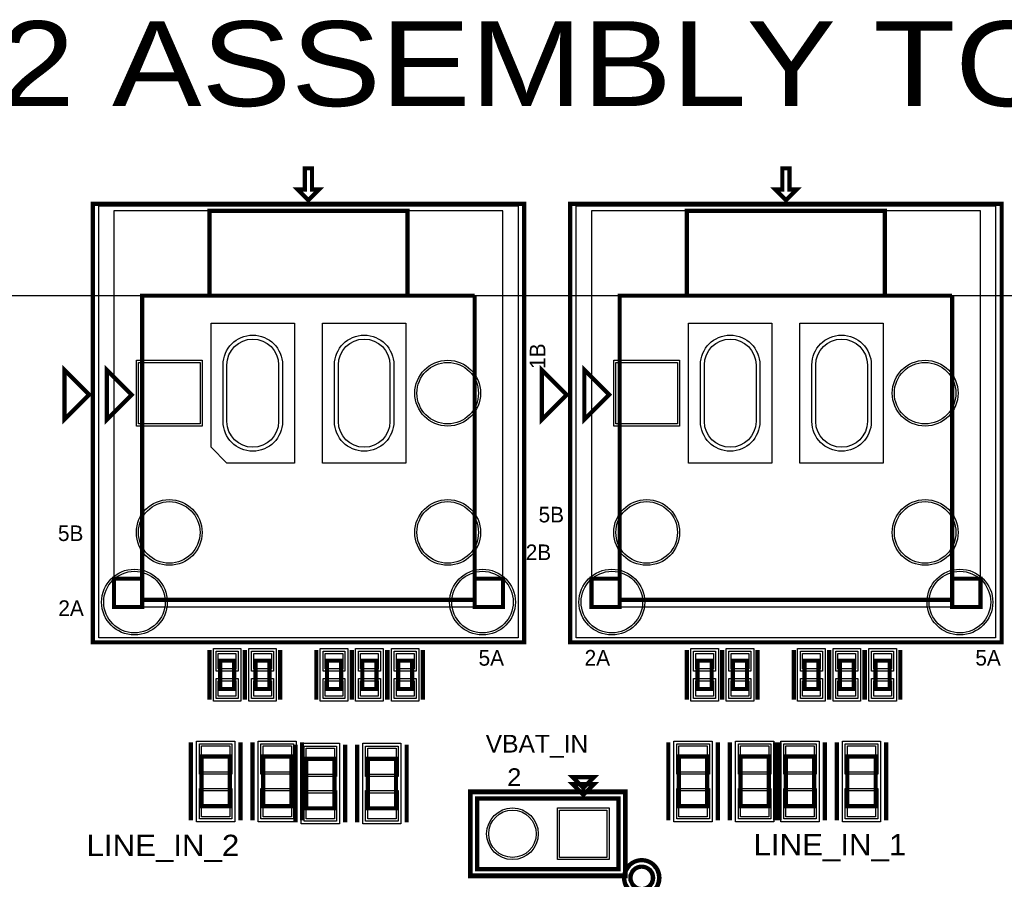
# Model space of a CAD drawing. Extents: x -10 to 137, y -32 to 198.
# Tile 82 of 83: x 50 to 85, y 167 to 198. Entities that reach past the tile are written whole.
import ezdxf

# ---------------------------------------------------------------- set-up
doc = ezdxf.new("R2010")
doc.units = 0
for name, color, linetype in [('BG_OUTLINE', 95, 'CONTINUOUS'), ('BG_SILKSCREEN_TOP', 7, 'CONTINUOUS'), ('PG_ASSEMBLY_TOP', 120, 'CONTINUOUS'), ('PG_DFA_BOUND_TOP', 95, 'CONTINUOUS'), ('PG_PLACE_BOUND_TOP', 23, 'CONTINUOUS'), ('PG_SILKSCREEN_TOP', 7, 'CONTINUOUS'), ('PIN_PASTEMASK_TOP', 212, 'CONTINUOUS'), ('PIN_SOLDERMASK_TOP', 2, 'CONTINUOUS'), ('PIN_TOP', 3, 'CONTINUOUS'), ('RKO_ALL', 40, 'CONTINUOUS'), ('VKO_TOP', 243, 'CONTINUOUS')]:
    doc.layers.add(name, color=color, linetype=linetype)

msp = doc.modelspace()

# ---------------------------------------------------------------- linework, layer by layer
at = {"layer": 'BG_OUTLINE'}
msp.add_lwpolyline([(127, 0), (127, 187.96), (0, 187.96), (0, 0)], close=True, dxfattribs=at)
at = {"layer": 'PG_ASSEMBLY_TOP', "const_width": 0.1524}
for points in [[(60.482988, 191.389), (60.863988, 191.77), (60.609988, 191.77), (60.609988, 192.532), (60.355988, 192.532), (60.355988, 191.77), (60.101988, 191.77), (60.482988, 191.389)], [(77.627988, 191.389), (78.008988, 191.77), (77.754988, 191.77), (77.754988, 192.532), (77.500988, 192.532), (77.500988, 191.77), (77.246988, 191.77), (77.627988, 191.389)], [(56.926988, 187.96), (64.038988, 187.96), (64.038988, 191.008), (56.926988, 191.008), (56.926988, 187.96), (54.513988, 187.96), (54.513988, 177.8), (53.497988, 177.8), (53.497988, 176.784), (54.513988, 176.784), (54.513988, 177.8)], [(74.071988, 187.96), (81.183988, 187.96), (81.183988, 191.008), (74.071988, 191.008), (74.071988, 187.96), (71.658988, 187.96), (71.658988, 177.8), (70.642988, 177.8), (70.642988, 176.784), (71.658988, 176.784), (71.658988, 177.8)], [(54.513988, 177.8), (54.513988, 177.038), (66.451988, 177.038), (66.451988, 177.8), (66.451988, 176.784), (67.467988, 176.784), (67.467988, 177.8), (66.451988, 177.8), (66.451988, 187.96)], [(66.451988, 187.96), (56.926988, 187.96)], [(71.658988, 177.8), (71.658988, 177.038), (83.596988, 177.038), (83.596988, 177.8), (83.596988, 176.784), (84.612988, 176.784), (84.612988, 177.8), (83.596988, 177.8), (83.596988, 187.96)], [(83.596988, 187.96), (74.071988, 187.96)], [(54.132988, 184.404), (53.243988, 183.515), (53.243988, 185.293), (54.132988, 184.404)], [(71.277988, 184.404), (70.388988, 183.515), (70.388988, 185.293), (71.277988, 184.404)], [(57.308242, 174.855378), (57.308242, 173.839378), (57.816242, 173.839378), (57.816242, 174.855378), (57.308242, 174.855378)], [(58.578242, 174.855378), (58.578242, 173.839378), (59.086242, 173.839378), (59.086242, 174.855378), (58.578242, 174.855378)], [(61.14669, 174.855378), (61.14669, 173.839378), (61.65469, 173.839378), (61.65469, 174.855378), (61.14669, 174.855378)], [(62.41669, 174.855378), (62.41669, 173.839378), (62.92469, 173.839378), (62.92469, 174.855378), (62.41669, 174.855378)], [(63.702438, 174.855378), (63.702438, 173.839378), (64.210438, 173.839378), (64.210438, 174.855378), (63.702438, 174.855378)], [(74.453242, 174.855378), (74.453242, 173.839378), (74.961242, 173.839378), (74.961242, 174.855378), (74.453242, 174.855378)], [(75.723242, 174.855378), (75.723242, 173.839378), (76.231242, 173.839378), (76.231242, 174.855378), (75.723242, 174.855378)], [(78.29169, 174.855378), (78.29169, 173.839378), (78.79969, 173.839378), (78.79969, 174.855378), (78.29169, 174.855378)], [(79.56169, 174.855378), (79.56169, 173.839378), (80.06969, 173.839378), (80.06969, 174.855378), (79.56169, 174.855378)], [(80.847438, 174.855378), (80.847438, 173.839378), (81.355438, 173.839378), (81.355438, 174.855378), (80.847438, 174.855378)], [(56.642254, 171.411138), (56.642254, 169.633138), (57.658254, 169.633138), (57.658254, 171.411138), (56.642254, 171.411138)], [(58.852054, 171.411138), (58.852054, 169.633138), (59.868054, 169.633138), (59.868054, 171.411138), (58.852054, 171.411138)], [(60.400946, 171.331382), (60.400946, 169.553382), (61.416946, 169.553382), (61.416946, 171.331382), (60.400946, 171.331382)], [(62.610746, 171.331382), (62.610746, 169.553382), (63.626746, 169.553382), (63.626746, 171.331382), (62.610746, 171.331382)], [(73.787254, 171.411138), (73.787254, 169.633138), (74.803254, 169.633138), (74.803254, 171.411138), (73.787254, 171.411138)], [(75.997054, 171.411138), (75.997054, 169.633138), (77.013054, 169.633138), (77.013054, 171.411138), (75.997054, 171.411138)], [(77.625702, 171.411138), (77.625702, 169.633138), (78.641702, 169.633138), (78.641702, 171.411138), (77.625702, 171.411138)], [(79.835502, 171.411138), (79.835502, 169.633138), (80.851502, 169.633138), (80.851502, 171.411138), (79.835502, 171.411138)], [(70.34911, 170.037252), (69.96811, 170.418252), (70.73011, 170.418252), (70.34911, 170.037252)], [(66.53911, 167.370252), (71.61911, 167.370252), (71.61911, 169.910252), (66.53911, 169.910252), (66.53911, 167.370252)]]:
    msp.add_lwpolyline(points, dxfattribs=at)
msp.add_lwpolyline([(72.85228, 167.057578, 1), (72.049132, 167.057578, 1), (72.85228, 167.057578)], format="xyb", dxfattribs=at)
at = {"layer": 'PG_DFA_BOUND_TOP'}
for points in [[(68.015612, 191.1858), (68.015612, 175.677068), (52.950364, 175.677068), (52.950364, 191.1858)], [(85.160612, 191.1858), (85.160612, 175.677068), (70.095364, 175.677068), (70.095364, 191.1858)], [(57.066942, 175.294544), (58.057542, 175.294544), (58.057542, 173.400212), (57.066942, 173.400212)], [(58.336942, 175.294544), (59.327542, 175.294544), (59.327542, 173.400212), (58.336942, 173.400212)], [(60.90539, 175.294544), (61.89599, 175.294544), (61.89599, 173.400212), (60.90539, 173.400212)], [(62.17539, 175.294544), (63.16599, 175.294544), (63.16599, 173.400212), (62.17539, 173.400212)], [(63.461138, 175.294544), (64.451738, 175.294544), (64.451738, 173.400212), (63.461138, 173.400212)], [(74.211942, 175.294544), (75.202542, 175.294544), (75.202542, 173.400212), (74.211942, 173.400212)], [(75.481942, 175.294544), (76.472542, 175.294544), (76.472542, 173.400212), (75.481942, 173.400212)], [(78.05039, 175.294544), (79.04099, 175.294544), (79.04099, 173.400212), (78.05039, 173.400212)], [(79.32039, 175.294544), (80.31099, 175.294544), (80.31099, 173.400212), (79.32039, 173.400212)], [(80.606138, 175.294544), (81.596738, 175.294544), (81.596738, 173.400212), (80.606138, 173.400212)], [(56.464454, 171.969938), (57.836054, 171.969938), (57.836054, 169.074338), (56.464454, 169.074338)], [(58.674254, 171.969938), (60.045854, 171.969938), (60.045854, 169.074338), (58.674254, 169.074338)], [(60.223146, 171.890182), (61.594746, 171.890182), (61.594746, 168.994582), (60.223146, 168.994582)], [(62.432946, 171.890182), (63.804546, 171.890182), (63.804546, 168.994582), (62.432946, 168.994582)], [(73.609454, 171.969938), (74.981054, 171.969938), (74.981054, 169.074338), (73.609454, 169.074338)], [(75.819254, 171.969938), (77.190854, 171.969938), (77.190854, 169.074338), (75.819254, 169.074338)], [(77.447902, 171.969938), (78.819502, 171.969938), (78.819502, 169.074338), (77.447902, 169.074338)], [(79.657702, 171.969938), (81.029302, 171.969938), (81.029302, 169.074338), (79.657702, 169.074338)], [(66.36131, 167.192452), (66.36131, 170.088052), (71.79691, 170.088052), (71.79691, 167.192452)]]:
    msp.add_lwpolyline(points, close=True, dxfattribs=at)
msp.add_lwpolyline([(73.03008, 167.057578, 1), (71.871332, 167.057578, 1)], format="xyb", close=True, dxfattribs=at)
at = {"layer": 'PG_PLACE_BOUND_TOP'}
for points in [[(67.467988, 176.784), (67.467988, 191.008), (53.497988, 191.008), (53.497988, 176.784)], [(84.612988, 176.784), (84.612988, 191.008), (70.642988, 191.008), (70.642988, 176.784)], [(57.308242, 174.855378), (57.308242, 173.839378), (57.816242, 173.839378), (57.816242, 174.855378)], [(58.578242, 174.855378), (58.578242, 173.839378), (59.086242, 173.839378), (59.086242, 174.855378)], [(61.14669, 174.855378), (61.14669, 173.839378), (61.65469, 173.839378), (61.65469, 174.855378)], [(62.41669, 174.855378), (62.41669, 173.839378), (62.92469, 173.839378), (62.92469, 174.855378)], [(63.702438, 174.855378), (63.702438, 173.839378), (64.210438, 173.839378), (64.210438, 174.855378)], [(74.453242, 174.855378), (74.453242, 173.839378), (74.961242, 173.839378), (74.961242, 174.855378)], [(75.723242, 174.855378), (75.723242, 173.839378), (76.231242, 173.839378), (76.231242, 174.855378)], [(78.29169, 174.855378), (78.29169, 173.839378), (78.79969, 173.839378), (78.79969, 174.855378)], [(79.56169, 174.855378), (79.56169, 173.839378), (80.06969, 173.839378), (80.06969, 174.855378)], [(80.847438, 174.855378), (80.847438, 173.839378), (81.355438, 173.839378), (81.355438, 174.855378)], [(56.642254, 171.411138), (56.642254, 169.633138), (57.658254, 169.633138), (57.658254, 171.411138)], [(58.852054, 171.411138), (58.852054, 169.633138), (59.868054, 169.633138), (59.868054, 171.411138)], [(60.400946, 171.331382), (60.400946, 169.553382), (61.416946, 169.553382), (61.416946, 171.331382)], [(62.610746, 171.331382), (62.610746, 169.553382), (63.626746, 169.553382), (63.626746, 171.331382)], [(73.787254, 171.411138), (73.787254, 169.633138), (74.803254, 169.633138), (74.803254, 171.411138)], [(75.997054, 171.411138), (75.997054, 169.633138), (77.013054, 169.633138), (77.013054, 171.411138)], [(77.625702, 171.411138), (77.625702, 169.633138), (78.641702, 169.633138), (78.641702, 171.411138)], [(79.835502, 171.411138), (79.835502, 169.633138), (80.851502, 169.633138), (80.851502, 171.411138)], [(66.53911, 167.370252), (66.53911, 169.910252), (71.61911, 169.910252), (71.61911, 167.370252)]]:
    msp.add_lwpolyline(points, close=True, dxfattribs=at)
msp.add_lwpolyline([(72.85228, 167.057578, 1), (72.049132, 167.057578, 1)], format="xyb", close=True, dxfattribs=at)
at = {"layer": 'PG_SILKSCREEN_TOP', "const_width": 0.1524}
for points in [[(60.482988, 191.389), (60.863988, 191.77), (60.609988, 191.77), (60.609988, 192.532), (60.355988, 192.532), (60.355988, 191.77), (60.101988, 191.77), (60.482988, 191.389)], [(77.627988, 191.389), (78.008988, 191.77), (77.754988, 191.77), (77.754988, 192.532), (77.500988, 192.532), (77.500988, 191.77), (77.246988, 191.77), (77.627988, 191.389)], [(68.229988, 175.514), (52.735988, 175.514), (52.735988, 191.262), (68.229988, 191.262), (68.229988, 175.514)], [(85.374988, 175.514), (69.880988, 175.514), (69.880988, 191.262), (85.374988, 191.262), (85.374988, 175.514)], [(52.608988, 184.404), (51.719988, 183.515), (51.719988, 185.293), (52.608988, 184.404)], [(69.753988, 184.404), (68.864988, 183.515), (68.864988, 185.293), (69.753988, 184.404)], [(56.927242, 175.236378), (56.927242, 173.458378)], [(58.197242, 175.236378), (58.197242, 173.458378)], [(58.197242, 175.236378), (58.197242, 173.458378)], [(59.467242, 175.236378), (59.467242, 173.458378)], [(60.76569, 175.236378), (60.76569, 173.458378)], [(62.03569, 175.236378), (62.03569, 173.458378)], [(62.03569, 175.236378), (62.03569, 173.458378)], [(63.30569, 175.236378), (63.30569, 173.458378)], [(63.321438, 175.236378), (63.321438, 173.458378)], [(64.591438, 175.236378), (64.591438, 173.458378)], [(74.072242, 175.236378), (74.072242, 173.458378)], [(75.342242, 175.236378), (75.342242, 173.458378)], [(75.342242, 175.236378), (75.342242, 173.458378)], [(76.612242, 175.236378), (76.612242, 173.458378)], [(77.91069, 175.236378), (77.91069, 173.458378)], [(79.18069, 175.236378), (79.18069, 173.458378)], [(79.18069, 175.236378), (79.18069, 173.458378)], [(80.45069, 175.236378), (80.45069, 173.458378)], [(80.466438, 175.236378), (80.466438, 173.458378)], [(81.736438, 175.236378), (81.736438, 173.458378)], [(56.261254, 171.919138), (56.261254, 169.125138)], [(58.039254, 171.919138), (58.039254, 169.125138)], [(58.471054, 171.919138), (58.471054, 169.125138)], [(60.019946, 171.839382), (60.019946, 169.045382)], [(60.249054, 171.919138), (60.249054, 169.125138)], [(61.797946, 171.839382), (61.797946, 169.045382)], [(62.229746, 171.839382), (62.229746, 169.045382)], [(64.007746, 171.839382), (64.007746, 169.045382)], [(73.406254, 171.919138), (73.406254, 169.125138)], [(75.184254, 171.919138), (75.184254, 169.125138)], [(75.616054, 171.919138), (75.616054, 169.125138)], [(77.244702, 171.919138), (77.244702, 169.125138)], [(77.394054, 171.919138), (77.394054, 169.125138)], [(79.022702, 171.919138), (79.022702, 169.125138)], [(79.454502, 171.919138), (79.454502, 169.125138)], [(81.232502, 171.919138), (81.232502, 169.125138)], [(70.34911, 170.291252), (69.96811, 170.672252), (70.73011, 170.672252), (70.34911, 170.291252)], [(66.28511, 167.116252), (71.87311, 167.116252), (71.87311, 170.164252), (66.28511, 170.164252), (66.28511, 167.116252)]]:
    msp.add_lwpolyline(points, dxfattribs=at)
msp.add_lwpolyline([(73.085706, 167.057578, 1), (71.815706, 167.057578, 1), (73.085706, 167.057578)], format="xyb", dxfattribs=at)
at = {"layer": 'PIN_PASTEMASK_TOP'}
for points in [[(57.244742, 175.116744), (57.879742, 175.116744), (57.879742, 174.557944), (57.244742, 174.557944)], [(58.514742, 175.116744), (59.149742, 175.116744), (59.149742, 174.557944), (58.514742, 174.557944)], [(61.08319, 175.116744), (61.71819, 175.116744), (61.71819, 174.557944), (61.08319, 174.557944)], [(62.35319, 175.116744), (62.98819, 175.116744), (62.98819, 174.557944), (62.35319, 174.557944)], [(63.638938, 175.116744), (64.273938, 175.116744), (64.273938, 174.557944), (63.638938, 174.557944)], [(74.389742, 175.116744), (75.024742, 175.116744), (75.024742, 174.557944), (74.389742, 174.557944)], [(75.659742, 175.116744), (76.294742, 175.116744), (76.294742, 174.557944), (75.659742, 174.557944)], [(78.22819, 175.116744), (78.86319, 175.116744), (78.86319, 174.557944), (78.22819, 174.557944)], [(79.49819, 175.116744), (80.13319, 175.116744), (80.13319, 174.557944), (79.49819, 174.557944)], [(80.783938, 175.116744), (81.418938, 175.116744), (81.418938, 174.557944), (80.783938, 174.557944)], [(57.244742, 174.136812), (57.879742, 174.136812), (57.879742, 173.578012), (57.244742, 173.578012)], [(58.514742, 174.136812), (59.149742, 174.136812), (59.149742, 173.578012), (58.514742, 173.578012)], [(61.08319, 174.136812), (61.71819, 174.136812), (61.71819, 173.578012), (61.08319, 173.578012)], [(62.35319, 174.136812), (62.98819, 174.136812), (62.98819, 173.578012), (62.35319, 173.578012)], [(63.638938, 174.136812), (64.273938, 174.136812), (64.273938, 173.578012), (63.638938, 173.578012)], [(74.389742, 174.136812), (75.024742, 174.136812), (75.024742, 173.578012), (74.389742, 173.578012)], [(75.659742, 174.136812), (76.294742, 174.136812), (76.294742, 173.578012), (75.659742, 173.578012)], [(78.22819, 174.136812), (78.86319, 174.136812), (78.86319, 173.578012), (78.22819, 173.578012)], [(79.49819, 174.136812), (80.13319, 174.136812), (80.13319, 173.578012), (79.49819, 173.578012)], [(80.783938, 174.136812), (81.418938, 174.136812), (81.418938, 173.578012), (80.783938, 173.578012)], [(56.642254, 171.792138), (57.658254, 171.792138), (57.658254, 170.852338), (56.642254, 170.852338)], [(58.852054, 171.792138), (59.868054, 171.792138), (59.868054, 170.852338), (58.852054, 170.852338)], [(60.400946, 171.712382), (61.416946, 171.712382), (61.416946, 170.772582), (60.400946, 170.772582)], [(62.610746, 171.712382), (63.626746, 171.712382), (63.626746, 170.772582), (62.610746, 170.772582)], [(73.787254, 171.792138), (74.803254, 171.792138), (74.803254, 170.852338), (73.787254, 170.852338)], [(75.997054, 171.792138), (77.013054, 171.792138), (77.013054, 170.852338), (75.997054, 170.852338)], [(77.625702, 171.792138), (78.641702, 171.792138), (78.641702, 170.852338), (77.625702, 170.852338)], [(79.835502, 171.792138), (80.851502, 171.792138), (80.851502, 170.852338), (79.835502, 170.852338)], [(56.642254, 170.191938), (57.658254, 170.191938), (57.658254, 169.252138), (56.642254, 169.252138)], [(58.852054, 170.191938), (59.868054, 170.191938), (59.868054, 169.252138), (58.852054, 169.252138)], [(60.400946, 170.112182), (61.416946, 170.112182), (61.416946, 169.172382), (60.400946, 169.172382)], [(62.610746, 170.112182), (63.626746, 170.112182), (63.626746, 169.172382), (62.610746, 169.172382)], [(73.787254, 170.191938), (74.803254, 170.191938), (74.803254, 169.252138), (73.787254, 169.252138)], [(75.997054, 170.191938), (77.013054, 170.191938), (77.013054, 169.252138), (75.997054, 169.252138)], [(77.625702, 170.191938), (78.641702, 170.191938), (78.641702, 169.252138), (77.625702, 169.252138)], [(79.835502, 170.191938), (80.851502, 170.191938), (80.851502, 169.252138), (79.835502, 169.252138)]]:
    msp.add_lwpolyline(points, close=True, dxfattribs=at)
at = {"layer": 'PIN_SOLDERMASK_TOP'}
for points in [[(57.416192, 183.44388), (57.416192, 185.47588, -1), (59.549792, 185.47588), (59.549792, 183.44388, -1)], [(61.416184, 183.44388), (61.416184, 185.47588, -1), (63.549784, 185.47588), (63.549784, 183.44388, -1)], [(74.561192, 183.44388), (74.561192, 185.47588, -1), (76.694792, 185.47588), (76.694792, 183.44388, -1)], [(78.561184, 183.44388), (78.561184, 185.47588, -1), (80.694784, 185.47588), (80.694784, 183.44388, -1)]]:
    msp.add_lwpolyline(points, format="xyb", close=True, dxfattribs=at)
for points in [[(56.664098, 185.64098), (56.664098, 183.27878), (54.301898, 183.27878), (54.301898, 185.64098)], [(73.809098, 185.64098), (73.809098, 183.27878), (71.446898, 183.27878), (71.446898, 185.64098)], [(57.168542, 175.192944), (57.955942, 175.192944), (57.955942, 174.481744), (57.168542, 174.481744)], [(58.438542, 175.192944), (59.225942, 175.192944), (59.225942, 174.481744), (58.438542, 174.481744)], [(61.00699, 175.192944), (61.79439, 175.192944), (61.79439, 174.481744), (61.00699, 174.481744)], [(62.27699, 175.192944), (63.06439, 175.192944), (63.06439, 174.481744), (62.27699, 174.481744)], [(63.562738, 175.192944), (64.350138, 175.192944), (64.350138, 174.481744), (63.562738, 174.481744)], [(74.313542, 175.192944), (75.100942, 175.192944), (75.100942, 174.481744), (74.313542, 174.481744)], [(75.583542, 175.192944), (76.370942, 175.192944), (76.370942, 174.481744), (75.583542, 174.481744)], [(78.15199, 175.192944), (78.93939, 175.192944), (78.93939, 174.481744), (78.15199, 174.481744)], [(79.42199, 175.192944), (80.20939, 175.192944), (80.20939, 174.481744), (79.42199, 174.481744)], [(80.707738, 175.192944), (81.495138, 175.192944), (81.495138, 174.481744), (80.707738, 174.481744)], [(57.168542, 174.213012), (57.955942, 174.213012), (57.955942, 173.501812), (57.168542, 173.501812)], [(58.438542, 174.213012), (59.225942, 174.213012), (59.225942, 173.501812), (58.438542, 173.501812)], [(61.00699, 174.213012), (61.79439, 174.213012), (61.79439, 173.501812), (61.00699, 173.501812)], [(62.27699, 174.213012), (63.06439, 174.213012), (63.06439, 173.501812), (62.27699, 173.501812)], [(63.562738, 174.213012), (64.350138, 174.213012), (64.350138, 173.501812), (63.562738, 173.501812)], [(74.313542, 174.213012), (75.100942, 174.213012), (75.100942, 173.501812), (74.313542, 173.501812)], [(75.583542, 174.213012), (76.370942, 174.213012), (76.370942, 173.501812), (75.583542, 173.501812)], [(78.15199, 174.213012), (78.93939, 174.213012), (78.93939, 173.501812), (78.15199, 173.501812)], [(79.42199, 174.213012), (80.20939, 174.213012), (80.20939, 173.501812), (79.42199, 173.501812)], [(80.707738, 174.213012), (81.495138, 174.213012), (81.495138, 173.501812), (80.707738, 173.501812)], [(56.566054, 171.868338), (57.734454, 171.868338), (57.734454, 170.776138), (56.566054, 170.776138)], [(58.775854, 171.868338), (59.944254, 171.868338), (59.944254, 170.776138), (58.775854, 170.776138)], [(73.711054, 171.868338), (74.879454, 171.868338), (74.879454, 170.776138), (73.711054, 170.776138)], [(75.920854, 171.868338), (77.089254, 171.868338), (77.089254, 170.776138), (75.920854, 170.776138)], [(77.549502, 171.868338), (78.717902, 171.868338), (78.717902, 170.776138), (77.549502, 170.776138)], [(79.759302, 171.868338), (80.927702, 171.868338), (80.927702, 170.776138), (79.759302, 170.776138)], [(60.324746, 171.788582), (61.493146, 171.788582), (61.493146, 170.696382), (60.324746, 170.696382)], [(62.534546, 171.788582), (63.702946, 171.788582), (63.702946, 170.696382), (62.534546, 170.696382)], [(56.566054, 170.268138), (57.734454, 170.268138), (57.734454, 169.175938), (56.566054, 169.175938)], [(58.775854, 170.268138), (59.944254, 170.268138), (59.944254, 169.175938), (58.775854, 169.175938)], [(60.324746, 170.188382), (61.493146, 170.188382), (61.493146, 169.096182), (60.324746, 169.096182)], [(62.534546, 170.188382), (63.702946, 170.188382), (63.702946, 169.096182), (62.534546, 169.096182)], [(73.711054, 170.268138), (74.879454, 170.268138), (74.879454, 169.175938), (73.711054, 169.175938)], [(75.920854, 170.268138), (77.089254, 170.268138), (77.089254, 169.175938), (75.920854, 169.175938)], [(77.549502, 170.268138), (78.717902, 170.268138), (78.717902, 169.175938), (77.549502, 169.175938)], [(79.759302, 170.268138), (80.927702, 170.268138), (80.927702, 169.175938), (79.759302, 169.175938)], [(69.42201, 167.713152), (69.42201, 169.567352), (71.27621, 169.567352), (71.27621, 167.713152)]]:
    msp.add_lwpolyline(points, close=True, dxfattribs=at)
for centre, radius in [((65.482978, 184.45988), 1.1811), ((82.627978, 184.45988), 1.1811), ((55.482998, 179.45989), 1.1811), ((65.482978, 179.45989), 1.1811), ((72.627998, 179.45989), 1.1811), ((82.627978, 179.45989), 1.1811), ((54.233064, 176.959768), 1.1811), ((66.732912, 176.959768), 1.1811), ((71.378064, 176.959768), 1.1811), ((83.877912, 176.959768), 1.1811), ((67.80911, 168.640252), 0.9271), ((72.450706, 167.057578), 0.4572)]:
    msp.add_circle(centre, radius, dxfattribs=at)
at = {"layer": 'PIN_TOP'}
for points in [[(57.555892, 183.44388), (57.555892, 185.47588, -1), (59.410092, 185.47588), (59.410092, 183.44388, -1)], [(61.555884, 183.44388), (61.555884, 185.47588, -1), (63.410084, 185.47588), (63.410084, 183.44388, -1)], [(74.700892, 183.44388), (74.700892, 185.47588, -1), (76.555092, 185.47588), (76.555092, 183.44388, -1)], [(78.700884, 183.44388), (78.700884, 185.47588, -1), (80.555084, 185.47588), (80.555084, 183.44388, -1)]]:
    msp.add_lwpolyline(points, format="xyb", close=True, dxfattribs=at)
for points in [[(56.587898, 185.56478), (56.587898, 183.35498), (54.378098, 183.35498), (54.378098, 185.56478)], [(73.732898, 185.56478), (73.732898, 183.35498), (71.523098, 183.35498), (71.523098, 185.56478)], [(57.244742, 175.116744), (57.879742, 175.116744), (57.879742, 174.557944), (57.244742, 174.557944)], [(58.514742, 175.116744), (59.149742, 175.116744), (59.149742, 174.557944), (58.514742, 174.557944)], [(61.08319, 175.116744), (61.71819, 175.116744), (61.71819, 174.557944), (61.08319, 174.557944)], [(62.35319, 175.116744), (62.98819, 175.116744), (62.98819, 174.557944), (62.35319, 174.557944)], [(63.638938, 175.116744), (64.273938, 175.116744), (64.273938, 174.557944), (63.638938, 174.557944)], [(74.389742, 175.116744), (75.024742, 175.116744), (75.024742, 174.557944), (74.389742, 174.557944)], [(75.659742, 175.116744), (76.294742, 175.116744), (76.294742, 174.557944), (75.659742, 174.557944)], [(78.22819, 175.116744), (78.86319, 175.116744), (78.86319, 174.557944), (78.22819, 174.557944)], [(79.49819, 175.116744), (80.13319, 175.116744), (80.13319, 174.557944), (79.49819, 174.557944)], [(80.783938, 175.116744), (81.418938, 175.116744), (81.418938, 174.557944), (80.783938, 174.557944)], [(57.244742, 174.136812), (57.879742, 174.136812), (57.879742, 173.578012), (57.244742, 173.578012)], [(58.514742, 174.136812), (59.149742, 174.136812), (59.149742, 173.578012), (58.514742, 173.578012)], [(61.08319, 174.136812), (61.71819, 174.136812), (61.71819, 173.578012), (61.08319, 173.578012)], [(62.35319, 174.136812), (62.98819, 174.136812), (62.98819, 173.578012), (62.35319, 173.578012)], [(63.638938, 174.136812), (64.273938, 174.136812), (64.273938, 173.578012), (63.638938, 173.578012)], [(74.389742, 174.136812), (75.024742, 174.136812), (75.024742, 173.578012), (74.389742, 173.578012)], [(75.659742, 174.136812), (76.294742, 174.136812), (76.294742, 173.578012), (75.659742, 173.578012)], [(78.22819, 174.136812), (78.86319, 174.136812), (78.86319, 173.578012), (78.22819, 173.578012)], [(79.49819, 174.136812), (80.13319, 174.136812), (80.13319, 173.578012), (79.49819, 173.578012)], [(80.783938, 174.136812), (81.418938, 174.136812), (81.418938, 173.578012), (80.783938, 173.578012)], [(56.642254, 171.792138), (57.658254, 171.792138), (57.658254, 170.852338), (56.642254, 170.852338)], [(58.852054, 171.792138), (59.868054, 171.792138), (59.868054, 170.852338), (58.852054, 170.852338)], [(60.400946, 171.712382), (61.416946, 171.712382), (61.416946, 170.772582), (60.400946, 170.772582)], [(62.610746, 171.712382), (63.626746, 171.712382), (63.626746, 170.772582), (62.610746, 170.772582)], [(73.787254, 171.792138), (74.803254, 171.792138), (74.803254, 170.852338), (73.787254, 170.852338)], [(75.997054, 171.792138), (77.013054, 171.792138), (77.013054, 170.852338), (75.997054, 170.852338)], [(77.625702, 171.792138), (78.641702, 171.792138), (78.641702, 170.852338), (77.625702, 170.852338)], [(79.835502, 171.792138), (80.851502, 171.792138), (80.851502, 170.852338), (79.835502, 170.852338)], [(56.642254, 170.191938), (57.658254, 170.191938), (57.658254, 169.252138), (56.642254, 169.252138)], [(58.852054, 170.191938), (59.868054, 170.191938), (59.868054, 169.252138), (58.852054, 169.252138)], [(60.400946, 170.112182), (61.416946, 170.112182), (61.416946, 169.172382), (60.400946, 169.172382)], [(62.610746, 170.112182), (63.626746, 170.112182), (63.626746, 169.172382), (62.610746, 169.172382)], [(73.787254, 170.191938), (74.803254, 170.191938), (74.803254, 169.252138), (73.787254, 169.252138)], [(75.997054, 170.191938), (77.013054, 170.191938), (77.013054, 169.252138), (75.997054, 169.252138)], [(77.625702, 170.191938), (78.641702, 170.191938), (78.641702, 169.252138), (77.625702, 169.252138)], [(79.835502, 170.191938), (80.851502, 170.191938), (80.851502, 169.252138), (79.835502, 169.252138)], [(69.49821, 167.789352), (69.49821, 169.491152), (71.20001, 169.491152), (71.20001, 167.789352)]]:
    msp.add_lwpolyline(points, close=True, dxfattribs=at)
for centre, radius in [((65.482978, 184.45988), 1.1049), ((82.627978, 184.45988), 1.1049), ((55.482998, 179.45989), 1.1049), ((65.482978, 179.45989), 1.1049), ((72.627998, 179.45989), 1.1049), ((82.627978, 179.45989), 1.1049), ((54.233064, 176.959768), 1.1049), ((66.732912, 176.959768), 1.1049), ((71.378064, 176.959768), 1.1049), ((83.877912, 176.959768), 1.1049), ((67.80911, 168.640252), 0.8509), ((72.450706, 167.057578), 0.381)]:
    msp.add_circle(centre, radius, dxfattribs=at)
at = {"layer": 'RKO_ALL'}
for points in [[(59.981592, 186.97448), (59.981592, 181.94528), (57.555892, 181.94528), (56.984392, 182.51678), (56.984392, 186.97448)], [(63.981584, 186.97448), (63.981584, 181.94528), (60.984384, 181.94528), (60.984384, 186.97448)], [(77.126592, 186.97448), (77.126592, 181.94528), (74.129392, 181.94528), (74.129392, 186.97448)], [(81.126584, 186.97448), (81.126584, 181.94528), (78.129384, 181.94528), (78.129384, 186.97448)]]:
    msp.add_lwpolyline(points, close=True, dxfattribs=at)
at = {"layer": 'VKO_TOP'}
for points in [[(57.816242, 174.474378), (57.308242, 174.474378), (57.308242, 174.220378), (57.816242, 174.220378)], [(59.086242, 174.474378), (58.578242, 174.474378), (58.578242, 174.220378), (59.086242, 174.220378)], [(61.65469, 174.474378), (61.14669, 174.474378), (61.14669, 174.220378), (61.65469, 174.220378)], [(62.92469, 174.474378), (62.41669, 174.474378), (62.41669, 174.220378), (62.92469, 174.220378)], [(64.210438, 174.474378), (63.702438, 174.474378), (63.702438, 174.220378), (64.210438, 174.220378)], [(74.961242, 174.474378), (74.453242, 174.474378), (74.453242, 174.220378), (74.961242, 174.220378)], [(76.231242, 174.474378), (75.723242, 174.474378), (75.723242, 174.220378), (76.231242, 174.220378)], [(78.79969, 174.474378), (78.29169, 174.474378), (78.29169, 174.220378), (78.79969, 174.220378)], [(80.06969, 174.474378), (79.56169, 174.474378), (79.56169, 174.220378), (80.06969, 174.220378)], [(81.355438, 174.474378), (80.847438, 174.474378), (80.847438, 174.220378), (81.355438, 174.220378)], [(57.658254, 170.776138), (56.642254, 170.776138), (56.642254, 170.268138), (57.658254, 170.268138)], [(59.868054, 170.776138), (58.852054, 170.776138), (58.852054, 170.268138), (59.868054, 170.268138)], [(61.416946, 170.696382), (60.400946, 170.696382), (60.400946, 170.188382), (61.416946, 170.188382)], [(63.626746, 170.696382), (62.610746, 170.696382), (62.610746, 170.188382), (63.626746, 170.188382)], [(74.803254, 170.776138), (73.787254, 170.776138), (73.787254, 170.268138), (74.803254, 170.268138)], [(77.013054, 170.776138), (75.997054, 170.776138), (75.997054, 170.268138), (77.013054, 170.268138)], [(78.641702, 170.776138), (77.625702, 170.776138), (77.625702, 170.268138), (78.641702, 170.268138)], [(80.851502, 170.776138), (79.835502, 170.776138), (79.835502, 170.268138), (80.851502, 170.268138)]]:
    msp.add_lwpolyline(points, close=True, dxfattribs=at)

# ---------------------------------------------------------------- texts
at = {"layer": 'BG_SILKSCREEN_TOP'}
for s, height, width, p in [('VBAT_IN', 0.635, 1.04, (66.848228, 171.556934)), ('LINE_IN_2', 0.762, 1.1, (52.5145, 167.8432)), ('LINE_IN_1', 0.762, 1.1, (76.4667, 167.8686))]:
    msp.add_text(s, height=height, dxfattribs=dict(at, width=width)).set_placement(p)
at = {"layer": 'PG_ASSEMBLY_TOP', "width": 1.183333}
msp.add_text('PROC180E2 ASSEMBLY TOP', height=3.048, dxfattribs=at).set_placement((24.2062, 194.7672))
at = {"layer": 'PG_SILKSCREEN_TOP'}
msp.add_text('1B', height=0.5588, rotation=90, dxfattribs=at).set_placement((68.987924, 185.332878))
for s, p in [('5B', (68.745862, 179.820824)), ('5B', (51.485038, 179.152042)), ('2B', (68.284598, 178.468274)), ('2A', (51.500532, 176.462436)), ('5A', (66.59118, 174.6758)), ('2A', (70.399148, 174.681134)), ('5A', (84.431124, 174.681134))]:
    msp.add_text(s, height=0.5588, dxfattribs=at).set_placement(p)
at = {"layer": 'PG_SILKSCREEN_TOP', "width": 1.08}
msp.add_text('2', height=0.635, dxfattribs=at).set_placement((67.61861, 170.354752))

doc.saveas('drawing.dxf')
